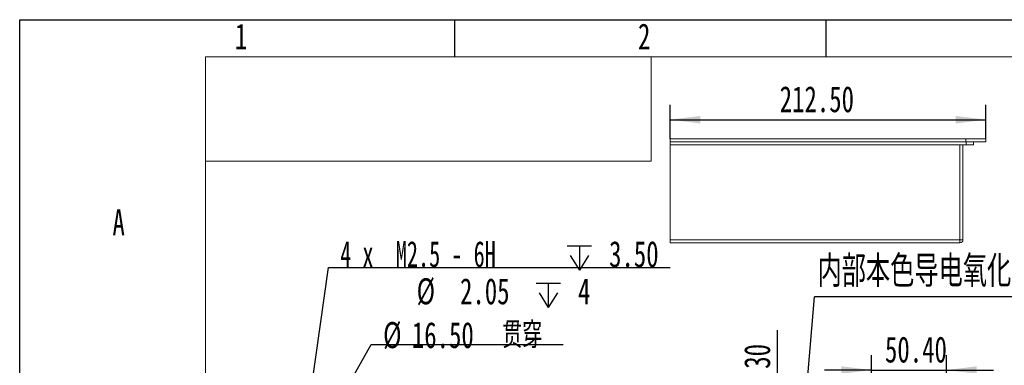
# Model space of a CAD drawing. Header units: millimetres. Extents: x 0 to 658, y -2 to 210.
# Tile 11 of 26: x 0 to 133, y 164 to 210. Entities that reach past the tile are written whole.
import ezdxf

# ---------------------------------------------------------------- set-up
doc = ezdxf.new("R2010")
doc.units = ezdxf.units.MM
doc.layers.add('图框', color=7, linetype='Continuous')
doc.layers.add('粗实线层', color=7, linetype='Continuous', lineweight=15)
doc.styles.add('SLDTEXTSTYLE0', font='TXT', dxfattribs={"width": 0.7})
doc.styles.add('SLDTEXTSTYLE1', font='TXT', dxfattribs={"width": 0.7, "bigfont": 'bigfont'})
doc.styles.add('SLDTEXTSTYLE4', font='TXT', dxfattribs={"width": 0.628571})
doc.dimstyles.new('SLDDIMSTYLE1', dxfattribs={"dimtxt": 3.5, "dimasz": 4.08, "dimexe": 0, "dimexo": 0.0625, "dimgap": 0.875, "dimtad": 0, "dimtih": 1, "dimtoh": 1, "dimdec": 6, "dimlfac": 5, "dimrnd": 1e-09, "dimzin": 12, "dimdsep": 46, "dimtxsty": 'SLDTEXTSTYLE0', "dimblk1": 'NONE', "dimsah": 1, "dimcen": 0, "dimadec": 0, "dimazin": 3, "dimtfac": 1, "dimtmove": 0, "dimatfit": 3, "dimldrblk": 'NONE', "dimfxl": 0, "dimfrac": 2, "dimtolj": 1, "dimtzin": 12, "dimarcsym": 0})
doc.dimstyles.new('SLDDIMSTYLE3', dxfattribs={"dimtxt": 3.5, "dimasz": 4.08, "dimexe": 0, "dimexo": 0.0625, "dimgap": 0.875, "dimtad": 2, "dimlfac": 5, "dimrnd": 1e-09, "dimzin": 4, "dimdsep": 46, "dimtxsty": 'SLDTEXTSTYLE0', "dimsah": 1, "dimcen": 0.09, "dimadec": 0, "dimazin": 1, "dimtfac": 1, "dimtmove": 0, "dimatfit": 0, "dimfxl": 0, "dimfrac": 2, "dimtolj": 1, "dimtzin": 12, "dimarcsym": 0})
doc.dimstyles.new('SLDDIMSTYLE4', dxfattribs={"dimtxt": 0.18, "dimasz": 1.016, "dimexe": 0, "dimexo": 0.0625, "dimgap": 0, "dimtad": 0, "dimtih": 1, "dimtoh": 1, "dimdec": 0, "dimrnd": 1e-09, "dimzin": 0, "dimdsep": 46, "dimtxsty": 'Standard', "dimblk1": 'DOT', "dimblk2": 'DOT', "dimsah": 1, "dimcen": 0.09, "dimadec": 0, "dimazin": 0, "dimtfac": 1.016, "dimtdec": 0, "dimtofl": 0, "dimtmove": 0, "dimatfit": 3, "dimldrblk": 'DOT', "dimfxl": 0, "dimfrac": 2, "dimtolj": 1, "dimtzin": 0, "dimarcsym": 0})
doc.dimstyles.new('SLDDIMSTYLE5', dxfattribs={"dimtxt": 3.5, "dimasz": 4.08, "dimexe": 0, "dimexo": 0.0625, "dimgap": 0.875, "dimtad": 0, "dimtih": 1, "dimtoh": 1, "dimlfac": 5, "dimrnd": 1e-09, "dimzin": 4, "dimdsep": 46, "dimtxsty": 'SLDTEXTSTYLE0', "dimblk1": 'NONE', "dimsah": 1, "dimcen": 0, "dimadec": 0, "dimazin": 1, "dimtfac": 1, "dimtmove": 0, "dimatfit": 3, "dimldrblk": 'NONE', "dimfxl": 0, "dimfrac": 2, "dimtolj": 1, "dimtzin": 12, "dimarcsym": 0})
doc.dimstyles.new('SLDDIMSTYLE6', dxfattribs={"dimtxt": 3.5, "dimasz": 4.08, "dimexe": 0, "dimexo": 0.0625, "dimgap": 0.875, "dimtad": 2, "dimlfac": 5, "dimrnd": 1e-09, "dimzin": 4, "dimdsep": 46, "dimtxsty": 'SLDTEXTSTYLE0', "dimsah": 1, "dimcen": 0.09, "dimadec": 0, "dimazin": 1, "dimtfac": 1, "dimtofl": 0, "dimtmove": 0, "dimatfit": 3, "dimfxl": 0, "dimfrac": 2, "dimtolj": 1, "dimtzin": 12, "dimarcsym": 0})

# ---------------------------------------------------------------- blocks, each defined once
blk = doc.blocks.new('_D_4')
at = {"layer": '图框'}
for p, q in [((102, 155.15), (102, 168.27)), ((114.64, 155.15), (100, 155.15)), ((102, 155.15), (102, 146.49)), ((114.64, 146.49), (100, 146.49)), ((102, 146.49), (102, 140.14))]:
    blk.add_line(p, q, dxfattribs=at)
for points in [[(102, 155.15), (102.51, 159.23), (101.49, 159.23)], [(102, 146.49), (101.49, 142.41), (102.51, 142.41)]]:
    blk.add_solid(points, dxfattribs=at)
at = {"layer": '图框', "insert": (97.49, 158.08), "char_height": 3.5, "attachment_point": 1, "rotation": 90, "style": 'SLDTEXTSTYLE0'}
blk.add_mtext('43.30', dxfattribs=at)
blk = doc.blocks.new('_D_13')
at = {"layer": '图框'}
for p, q in [((114.64, 155.15), (114.64, 164.91)), ((124.72, 155.15), (124.72, 164.91)), ((114.64, 162.91), (108.29, 162.91)), ((114.64, 162.91), (124.72, 162.91)), ((124.72, 162.91), (131.07, 162.91))]:
    blk.add_line(p, q, dxfattribs=at)
for points in [[(114.64, 162.91), (110.56, 163.41), (110.56, 162.4)], [(124.72, 162.91), (128.8, 162.4), (128.8, 163.41)]]:
    blk.add_solid(points, dxfattribs=at)
at = {"layer": '图框', "insert": (116.45, 167.42), "char_height": 3.5, "attachment_point": 1, "style": 'SLDTEXTSTYLE0'}
blk.add_mtext('50.40', dxfattribs=at)
blk = doc.blocks.new('SW_NOTE_2')
at = {"layer": '图框', "color": 0}
blk.add_line((45.04, 0), (0, 0), dxfattribs=at)
at = {"layer": '图框', "color": 0, "insert": (0.41, 5.57), "char_height": 4.2333, "attachment_point": 1, "style": 'SLDTEXTSTYLE1'}
blk.add_mtext('\\M+193E0\\M+19594\\M+1967B\\M+19046导电氧\\M+189BB', dxfattribs=at)
blk = doc.blocks.new('_DOT')
at = {"color": 0, "linetype": 'ByBlock', "lineweight": -2}
blk.add_line((-0.5, 0), (-1, 0), dxfattribs=at)
at = {"color": 0, "linetype": 'ByBlock', "const_width": 0.5}
blk.add_lwpolyline([(-0.25, 0, 1), (0.25, 0, 1)], format="xyb", close=True, dxfattribs=at)
blk = doc.blocks.new('_D_15')
at = {"layer": '图框'}
for p, q in [((39.67, 152.84), (47.32, 166.35)), ((47.32, 166.35), (73.15, 166.35)), ((38.04, 149.97), (39.67, 152.84))]:
    blk.add_line(p, q, dxfattribs=at)
blk.add_solid([(39.67, 152.84), (42.12, 156.14), (41.24, 156.64)], dxfattribs=at)
at = {"layer": '图框', "char_height": 3.5, "attachment_point": 1}
for s, insert, style in [('贯\\M+190FA', (64.93, 169.36), 'SLDTEXTSTYLE1'), ('%%c', (48.91, 169.36), 'SLDTEXTSTYLE0'), ('16.50', (52.78, 169.36), 'SLDTEXTSTYLE0')]:
    blk.add_mtext(s, dxfattribs=dict(at, insert=insert, style=style))
blk = doc.blocks.new('_NONE')
blk = doc.blocks.new('SW_SYMBOL_HOLE_DEPTH')
at = {"layer": '图框', "color": 0}
for p, q in [((0, 875), (800, 875)), ((400, 875), (400, 75)), ((100, 555), (400, 75)), ((700, 555), (400, 75))]:
    blk.add_line(p, q, dxfattribs=at)
blk = doc.blocks.new('_D_29')
at = {"layer": '图框'}
for p, q in [((36.58, 141.51), (41.55, 176.67)), ((41.55, 176.67), (87.54, 176.67)), ((36.53, 141.1), (36.58, 141.51))]:
    blk.add_line(p, q, dxfattribs=at)
blk.add_solid([(36.58, 141.51), (37.66, 145.48), (36.65, 145.62)], dxfattribs=at)
at = {"layer": '图框', "xscale": 0.004072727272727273, "yscale": 0.004072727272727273, "zscale": 0.004072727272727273}
for p in [(73.69, 176.03), (69.51, 171.03)]:
    blk.add_blockref('SW_SYMBOL_HOLE_DEPTH', p, dxfattribs=at)
at = {"layer": '图框', "char_height": 3.5, "attachment_point": 1}
for s, insert, style in [('4 x  M2.5 - 6H', (43.13, 180.25), 'SLDTEXTSTYLE4'), ('3.50', (79.32, 180.25), 'SLDTEXTSTYLE0'), ('%%c', (53.42, 175.25), 'SLDTEXTSTYLE0'), ('2.05', (59.26, 175.25), 'SLDTEXTSTYLE0'), ('4', (75.14, 175.25), 'SLDTEXTSTYLE0')]:
    blk.add_mtext(s, dxfattribs=dict(at, insert=insert, style=style))
blk = doc.blocks.new('_D_30')
at = {"layer": '图框'}
for p, q in [((87.54, 193.97), (87.54, 198.56)), ((130.04, 193.97), (130.04, 198.56)), ((87.54, 196.56), (130.04, 196.56))]:
    blk.add_line(p, q, dxfattribs=at)
for points in [[(87.54, 196.56), (91.62, 196.05), (91.62, 197.07)], [(130.04, 196.56), (125.96, 197.07), (125.96, 196.05)]]:
    blk.add_solid(points, dxfattribs=at)
at = {"layer": '图框', "insert": (102.28, 201.07), "char_height": 3.5, "attachment_point": 1, "style": 'SLDTEXTSTYLE0'}
blk.add_mtext('212.50', dxfattribs=at)

msp = doc.modelspace()

# ---------------------------------------------------------------- linework, layer by layer
at = {"color": 7, "linetype": 'Continuous', "lineweight": 15}
for p, q in [((127.34035478, 193.96563076), (87.54035534, 193.96563076)), ((87.54035534, 193.56563074), (87.54035534, 193.96563076)), ((87.54035534, 193.56563074), (127.34035478, 193.56563074)), ((87.54035534, 193.16563072), (87.54035534, 193.56563074)), ((127.34035478, 193.56563074), (127.34035478, 193.96563076)), ((130.04035578, 193.96563076), (127.34035478, 193.96563076)), ((127.34035478, 193.56563074), (130.04035578, 193.56563074)), ((127.38035546, 193.16563072), (127.38035546, 193.56563074)), ((128.3803545, 193.56563074), (128.3803545, 193.16563072)), ((130.04035578, 193.56563074), (130.04035578, 193.96563076)), ((127.38035546, 193.16563072), (87.54035534, 193.16563072)), ((87.54035534, 180.4056307), (87.54035534, 193.16563072)), ((126.54035614, 180.4056307), (126.54035614, 193.16563072)), ((126.94035397, 193.16563072), (126.94035397, 180.4056307)), ((128.3803545, 193.16563072), (127.38035546, 193.16563072)), ((126.95035563, 186.82452046), (126.94035397, 186.82452046)), ((126.95035563, 186.80306949), (126.94035397, 186.80306949)), ((126.95035563, 186.49859407), (126.94035397, 186.49859407)), ((126.95035563, 185.50445341), (126.94035397, 185.50445341)), ((87.54035534, 180.4056307), (126.54035614, 180.4056307)), ((87.54035534, 180.00563138), (87.54035534, 180.4056307)), ((126.54035614, 180.00563138), (126.54035614, 180.4056307)), ((126.94035397, 180.4056307), (126.54035614, 180.4056307)), ((126.54035614, 180.00563138), (87.54035534, 180.00563138))]:
    msp.add_line(p, q, dxfattribs=at)
msp.add_arc((126.54035524, 180.40563076), 0.4, 270, 0, dxfattribs=at)
at = {"layer": '图框'}
for p, q in [((0, 0), (0, 210)), ((0, 210), (297, 210)), ((58.5, 210), (58.5, 205)), ((108.5, 210), (108.5, 205))]:
    msp.add_line(p, q, dxfattribs=at)
at = {"layer": '图框', "linetype": 'Continuous', "lineweight": 15}
for p, q in [((25, 5), (25, 205)), ((25, 205), (292, 205))]:
    msp.add_line(p, q, dxfattribs=at)
at = {"layer": '粗实线层'}
for p, q in [((85, 191), (85, 205)), ((25, 191), (85, 191))]:
    msp.add_line(p, q, dxfattribs=at)

# ---------------------------------------------------------------- block references
at = {"layer": '图框'}
msp.add_blockref('SW_NOTE_2', (106.9566474, 172.73994844), dxfattribs=at)

# ---------------------------------------------------------------- texts
at = {"layer": '图框', "char_height": 3.5, "attachment_point": 2, "style": 'SLDTEXTSTYLE0'}
for s, insert in [('1', (29.79444444, 209.49728633)), ('2', (84.04444444, 209.49728633)), ('A', (13.32031252, 184.49728633))]:
    msp.add_mtext(s, dxfattribs=dict(at, insert=insert))

# ---------------------------------------------------------------- dimensions: what is measured, and where the dimension line sits
at = {"layer": '图框'}
for base, p1, p2, dimstyle, picture, middle in [((130.04035524, 196.55816517), (87.54035524, 193.96563076), (130.04035524, 193.96563076), 'SLDDIMSTYLE6', '_D_30', (108.39121339, 196.55816517)), ((124.72035524, 162.90692974), (114.64035524, 155.14742861), (124.72035524, 155.14742861), 'SLDDIMSTYLE3', '_D_13', (121.54137436, 162.90692974))]:
    dim = msp.add_linear_dim(base=base, p1=p1, p2=p2, dimstyle=dimstyle, dxfattribs=at)
    dim.commit()
    dim.dimension.update_dxf_attribs({"geometry": picture, "text_midpoint": middle, "dimtype": 160})
dim = msp.add_diameter_dim_2p(p1=(36.52604244, 141.10444063), p2=(36.58334456, 141.51041658), text='4 x  M2.5 - 6H {\\fGDT;x} 3.50\\P%%c 2.05 {\\fGDT;x} 4\\P', dimstyle='SLDDIMSTYLE1', override={"dimpost": '<>'}, dxfattribs=at)
dim.commit()
dim.dimension.update_dxf_attribs({"geometry": '_D_29', "text_midpoint": (65.33436959, 175.74052799), "dimtype": 163})
dim = msp.add_diameter_dim_2p(p1=(38.04088499, 149.97208345), p2=(39.66850201, 152.84277376), text='<> 贯穿', dimstyle='SLDDIMSTYLE5', dxfattribs=at)
dim.commit()
dim.dimension.update_dxf_attribs({"geometry": '_D_15', "text_midpoint": (61.03089323, 167.63172736), "dimtype": 163})
dim = msp.add_linear_dim(base=(102.00210999, 146.48742861), p1=(114.64035524, 155.14742861), p2=(114.64035524, 146.48742861), angle=90, dimstyle='SLDDIMSTYLE3', dxfattribs=at)
dim.commit()
dim.dimension.update_dxf_attribs({"geometry": '_D_4', "text_midpoint": (102.00210999, 163.1750293), "dimtype": 160})

# ---------------------------------------------------------------- leaders
msp.add_leader([(102.31812956, 118.352645), (106.9566474, 172.73994844)], dimstyle='SLDDIMSTYLE4', dxfattribs=at)

doc.saveas('drawing.dxf')
